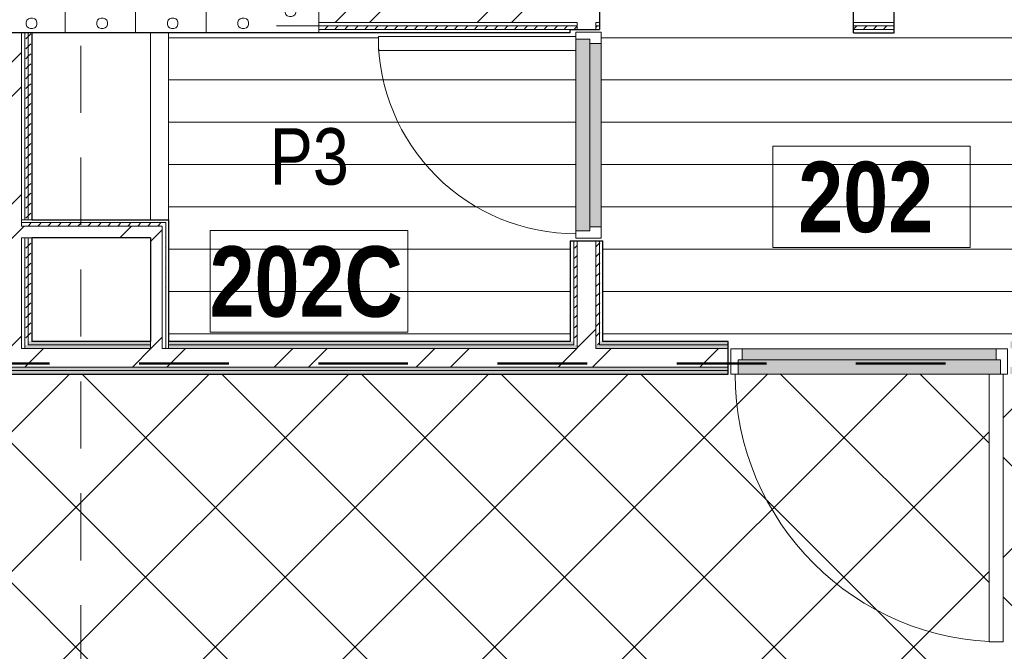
# Model space of a CAD drawing. Header units: millimetres. Extents: x -1660 to 55061, y -2461 to 22251.
# Tile 66 of 76: x 24055 to 27545, y 10874 to 13114. Entities that reach past the tile are written whole.
import ezdxf

# ---------------------------------------------------------------- set-up
doc = ezdxf.new("R2010")
doc.units = ezdxf.units.MM
doc.linetypes.add('Dash', pattern=[635, 317.5, -317.5])
doc.linetypes.add('Overhead', pattern=[396.875, 238.125, -158.75])
for name, color, linetype, lineweight in [('_Overhead_', 7, 'Overhead', 9), ('Common Edges', 7, 'Continuous', 9), ('Cut Pattern-3', 7, 'Continuous', 9), ('Doors', 7, 'Continuous', 9), ('Doors-2', 7, 'Continuous', 18), ('Plan Swing', 7, 'Continuous', 9), ('Room Tags', 7, 'Continuous', 9), ('Walls', 7, 'Continuous', 9), ('Walls-1', 7, 'Continuous', 25)]:
    doc.layers.add(name, color=color, linetype=linetype, lineweight=lineweight)
for name, color, linetype, lineweight, true_color in [('_Tuletõkketsoon', 1, 'Dash', 50, 0xff0000), ('Color Fill-2', 9, 'Continuous', 9, 0x808080), ('Color Fill-4', 7, 'Continuous', 9, 0xab8450), ('Cut Pattern-2', 7, 'Continuous', 9, 0x787878), ('Doors-1', 7, 'Continuous', 9, 0xc18479), ('Doors-3', 7, 'Continuous', 9, 0x646464), ('Room Tags-1', 7, 'Continuous', 9, 0x800000)]:
    doc.layers.add(name, color=color, linetype=linetype, lineweight=lineweight, true_color=true_color)
doc.styles.add('Swis721 Cn BT_1', font='swissc.ttf', dxfattribs={"height": 200})
doc.styles.add('Swis721 Cn BT_B', font='swisscb.ttf', dxfattribs={"height": 250})
pattern_1 = [(45, (0, 0), (0, 35.35534), [25, -25])]
pattern_2 = [(45, (0, 0), (-251.447, 251.447), []), (45, (0, 381), (-251.447, 251.447), [])]
pattern_3 = [(0, (0, 0), (0, 150), [])]

# ---------------------------------------------------------------- blocks, each defined once
blk = doc.blocks.new('SMA_D01_ 1-poolne - SU-P-07 - 1000x2100 2korrus-2306901-2 Korruse põrandate plaan')
at = {"layer": 'Doors-1'}
for points in [[(-450, -8), (450, -8), (450, 32), (-450, 32)], [(450, -58), (465, -58), (465, -8), (-465, -8), (-465, -58), (425, -58)]]:
    blk.add_hatch(color=256, dxfattribs=at).paths.add_polyline_path(points, flags=0)
at = {"layer": 'Doors'}
for p, q in [((-450, 32), (450, 32)), ((450, -8), (-450, -8)), ((-465, -58), (425, -58))]:
    blk.add_line(p, q, dxfattribs=at)
at = {"layer": 'Doors-2'}
for p, q in [((-490, -58), (-490, 32)), ((-490, 32), (-450, 32)), ((-450, 32), (-450, -8)), ((450, -8), (450, 32)), ((450, 32), (490, 32)), ((490, 32), (490, -58)), ((-465, -8), (-465, -58)), ((-450, -8), (-465, -8)), ((465, -8), (450, -8)), ((465, -58), (465, -8)), ((-465, -58), (-490, -58)), ((425, -58), (475, -58)), ((425, -1008), (425, -58)), ((475, -58), (475, -1008)), ((490, -58), (475, -58)), ((475, -1008), (425, -1008))]:
    blk.add_line(p, q, dxfattribs=at)
at = {"layer": 'Plan Swing'}
blk.add_arc((475, -58), 950, 180, 270, dxfattribs=at)
blk = doc.blocks.new('SMA_D01_ 1-poolne - SU-P-04 - 750x2100-1929737-2 Korruse põrandate plaan')
at = {"layer": 'Doors-3'}
for points in [[(-340, 38), (-340, -12), (340, -12), (340, 38), (29.2, 38)], [(-325, -52), (325, -52), (325, -12), (-325, -12)]]:
    blk.add_hatch(color=256, dxfattribs=at).paths.add_polyline_path(points, flags=0)
at = {"layer": 'Doors'}
for p, q in [((300, 38), (-340, 38)), ((-325, -12), (325, -12)), ((325, -52), (-325, -52))]:
    blk.add_line(p, q, dxfattribs=at)
at = {"layer": 'Doors-2'}
for p, q in [((350, 738), (300, 738)), ((300, 738), (300, 38)), ((350, 38), (350, 738)), ((-340, 38), (-365, 38)), ((-365, 38), (-365, -52)), ((-340, -12), (-340, 38)), ((300, 38), (350, 38)), ((340, 38), (340, -12)), ((365, 38), (350, 38)), ((365, -52), (365, 38)), ((-325, -12), (-340, -12)), ((-325, -52), (-325, -12)), ((340, -12), (325, -12)), ((325, -12), (325, -52)), ((-365, -52), (-325, -52)), ((325, -52), (365, -52))]:
    blk.add_line(p, q, dxfattribs=at)
at = {"layer": 'Plan Swing'}
blk.add_arc((350, 38), 700, 90, 180, dxfattribs=at)
blk = doc.blocks.new('1_0 Room Tag - 2_5mm Nr-411650-2 Korruse põrandate plaan')
at = {"layer": 'Room Tags'}
for p, q in [((3.5, 1.8), (-3.5, 1.8)), ((-3.5, 1.8), (-3.5, -1.8)), ((3.5, 1.8), (3.5, -1.8)), ((3.5, -1.8), (-3.5, -1.8))]:
    blk.add_line(p, q, dxfattribs=at)

msp = doc.modelspace()

# ---------------------------------------------------------------- hatches: boundary and pattern name
at = {"layer": 'Color Fill-2'}
h = msp.add_hatch(dxfattribs=at)
h.set_pattern_fill('FP_41', color=256, style=0, pattern_type=2)
h.set_pattern_definition(pattern_3)
h.paths.add_polyline_path([(26566, 11915.1), (26576, 11915.1), (26576, 11947.1), (27556, 11947.1), (27556, 11915.1), (27566, 11915.1), (27566, 11973.1), (28089.8, 11973.1), (28089.8, 12329.6), (28147.8, 12329.6), (28147.8, 12339.6), (28095.8, 12339.6), (28095.8, 13069.6), (28147.8, 13069.6), (28147.8, 13079.6), (28089.8, 13079.6), (28089.8, 13067.1), (28053.8, 13067.1), (28053.8, 13151.6), (28043.8, 13151.6), (28043.8, 13146.1), (27163.8, 13146.1), (27163.8, 13151.6), (27153.8, 13151.6), (27153.8, 13067.1), (27009.8, 13067.1), (27009.6, 13151.6), (26999.8, 13151.6), (26999.8, 13146.1), (26119.8, 13146.1), (26119.8, 13151.6), (26109.8, 13151.6), (26109.8, 13079.6), (26064.3, 13079.6), (26064.3, 13069.6), (26116.3, 13069.6), (26116.3, 12339.6), (26064.3, 12339.6), (26064.3, 12329.6), (26122.3, 12329.6), (26122.3, 11973.1), (26566, 11973.1), (26566, 11947.1)], flags=0)
h = msp.add_hatch(dxfattribs=at)
h.set_pattern_fill('FP_41', color=256, style=0, pattern_type=2)
h.set_pattern_definition(pattern_3)
h.paths.add_polyline_path([(24582.7, 11973.1), (26006.3, 11973.1), (26006.3, 12329.6), (26064.3, 12329.6), (26064.3, 12339.6), (26026.3, 12339.6), (26026.3, 13004.6), (25326.3, 13004.6), (25326.3, 13054.6), (26026.3, 13054.6), (26026.3, 13069.6), (26064.3, 13069.6), (26064.3, 13079.6), (26006.3, 13079.6), (26006.3, 13067.1), (24582.7, 13067.1), (24582.7, 12024.9)], flags=0)
at = {"layer": 'Color Fill-4'}
h = msp.add_hatch(dxfattribs=at)
h.set_pattern_fill('FP_42', color=256, style=0, pattern_type=2)
h.set_pattern_definition([(45, (0, 0), (-247.4874, 247.4874), []), (135, (0, 0), (-247.4874, -247.4874), [])])
h.paths.add_polyline_path([(11850.5, 10497.1), (11850.5, 10657.1), (12150.5, 10657), (12150.5, 10557.1), (12162.1, 10557.1), (12162.1, 10615.1), (12750.5, 10615.1), (12750.5, 10612.1), (14803.3, 10612.1), (14803.3, 10615.1), (15187.1, 10615.1), (15187.1, 10557.1), (15197.1, 10557.1), (15197.1, 10609.1), (16377.1, 10609.1), (16377.1, 10557.1), (16387.1, 10557.1), (16387.1, 10627.1), (20534, 10627.1), (20534, 10569.1), (20544, 10569.1), (20544, 10601.1), (21524, 10601.1), (21524, 10569.1), (21534, 10569.1), (21534, 10627.1), (24162.1, 10627.1), (24163.1, 10579.1), (30166, 10579.1), (30166, 11777.1), (29866, 11777.1), (29866, 11857.1), (27566, 11857.1), (27566, 11915.1), (27556, 11915.1), (27556, 11857.1), (27541, 11857.1), (27541, 10907.1), (27491, 10907.1), (27491, 11857.1), (26576, 11857.7), (26576, 11915.1), (26566, 11915.1), (26566, 11857.1), (21546, 11857.1), (21546, 11915.1), (21536, 11915.1), (21536, 11883.1), (20556, 11883.1), (20556, 11915.1), (20546, 11915.1), (20546, 11857.1), (15546, 11857.1), (15546, 11915.1), (15536, 11915.1), (15536, 11883.1), (14556, 11883.1), (14556, 11915.1), (14546, 11915.1), (14546, 11857.1), (9546, 11857.1), (9546, 11915.1), (9536, 11915.1), (9536, 11857.1), (8621, 11857.1), (8621, 10907.1), (8571, 10907.1), (8571, 11857.1), (8556, 11857.1), (8556, 11915.1), (8546, 11915.1), (8546, 11857.1), (6159.3, 11856.7), (6159.3, 10657.1), (11830.5, 10657.1), (11830.5, 10577.1), (11840.5, 10577.1), (11840.5, 10497.1)], flags=0)
at = {"layer": 'Cut Pattern-2'}
h = msp.add_hatch(dxfattribs=at)
h.set_pattern_fill('FP_3', color=256, style=0, pattern_type=2)
h.set_pattern_definition(pattern_2)
h.paths.add_polyline_path([(26031.3, 13104.1), (26055.8, 13104.1), (26055.8, 13199.1), (25115.8, 13199.1), (25115.8, 13104.1), (25968.1, 13104.1)], flags=0)
h = msp.add_hatch(dxfattribs=at)
h.set_pattern_fill('FP_3', color=256, style=0, pattern_type=2)
h.set_pattern_definition(pattern_2)
h.paths.add_polyline_path([(26097.3, 11948.1), (26097.3, 12329.6), (26031.3, 12329.6), (26031.3, 11948.1)], flags=0)
h.paths.add_polyline_path([(26031.3, 13079.6), (26097.3, 13079.6), (26097.3, 13104.1), (26031.3, 13104.1), (26031.3, 13088.3)], flags=0)
h = msp.add_hatch(dxfattribs=at)
h.set_pattern_fill('FP_3', color=256, style=0, pattern_type=2)
h.set_pattern_definition(pattern_2)
h.paths.add_polyline_path([(23966.1, 11948.1), (24061.1, 11948.1), (24061.1, 13067.1), (23966.1, 13067.1), (23966.1, 11973.1)], flags=0)
h = msp.add_hatch(dxfattribs=at)
h.set_pattern_fill('FP_3', color=256, style=0, pattern_type=2)
h.set_pattern_definition(pattern_2)
h.paths.add_polyline_path([(24076.4, 12340.1), (24518.2, 12340.1), (24518.2, 12382.1), (24061.1, 12382.1), (24061.1, 12340.1), (24073.1, 12340.1)], flags=0)
h = msp.add_hatch(dxfattribs=at)
h.set_pattern_fill('FP_3', color=256, style=0, pattern_type=2)
h.set_pattern_definition(pattern_2)
h.paths.add_polyline_path([(24518.2, 11948.1), (24560.2, 11948.1), (24560.2, 12382.1), (24518.2, 12382.1), (24518.2, 11949.5)], flags=0)
h = msp.add_hatch(dxfattribs=at)
h.set_pattern_fill('FP_3', color=256, style=0, pattern_type=2)
h.set_pattern_definition(pattern_2)
h.paths.add_polyline_path([(29842, 11882.1), (29842, 11948.1), (27566, 11948.1), (27566, 11882.1), (29751.5, 11882.1)], flags=0)
h.paths.add_polyline_path([(24706.9, 11882.1), (26566, 11882.1), (26566, 11948.1), (21546, 11948.1), (21546, 11882.1), (24391.7, 11882.1)], flags=0)
h.paths.add_polyline_path([(20546, 11882.1), (20546, 11948.1), (18054.5, 11948.1), (18054.5, 11882.1), (20293, 11882.1)], flags=0)
at = {"layer": 'Cut Pattern-3'}
h = msp.add_hatch(dxfattribs=at)
h.set_pattern_fill('FP_16', color=256, angle=-135, style=0, pattern_type=2)
h.set_pattern_definition([(315, (25093.33, 13239.6), (250, 1e-12), [7.07, -346.48]), (225, (25098.33, 13212.1), (250, 1e-12), [7.07, -346.48]), (3e-13, (25078.33, 13242.1), (-1e-12, 250), [7.5, -242.5]), (341.565, (25085.83, 13242.11), (250, -0.0002), [7.906, -782.664]), (198.435, (25093.326, 13207.106), (250, 0.0002), [7.906, -782.664]), (180, (25085.83, 13204.6), (1e-12, -250), [7.5, -242.5]), (161.565, (25078.33, 13204.61), (250, -0.0002), [7.906, -782.664]), (135, (25070.83, 13207.1), (250, 1e-12), [7.07, -346.48]), (71.565, (25063.326, 13227.11), (250, 1000), [7.906, -782.664]), (45, (25065.83, 13234.6), (250, 1e-12), [7.07, -346.48]), (18.435, (25070.826, 13239.606), (250, 0.0002), [7.906, -782.664]), (90, (25063.33, 13219.6), (-250, -1e-12), [7.5, -242.5]), (108.435, (25065.826, 13212.106), (-250.001, 1000), [7.906, -782.664]), (270, (25020.83, 13294.6), (250, 1e-12), [7.5, -242.5]), (3e-13, (24998.33, 13309.6), (-1e-12, 250), [7.5, -242.5]), (341.565, (25005.83, 13309.606), (250, -0.0002), [7.906, -782.664]), (315, (25013.33, 13307.1), (250, 1e-12), [7.07, -346.48]), (225, (25018.33, 13279.6), (250, 1e-12), [7.07, -346.48]), (198.435, (25013.33, 13274.61), (250, 0.0002), [7.906, -782.664]), (180, (25005.83, 13272.1), (1e-12, -250), [7.5, -242.5]), (161.565, (24998.33, 13272.106), (250, -0.0002), [7.906, -782.664]), (135, (24990.83, 13274.6), (250, 1e-12), [7.07, -346.48]), (71.565, (24983.326, 13294.606), (250, 1000), [7.906, -782.664]), (45, (24985.83, 13302.1), (250, 1e-12), [7.07, -346.48]), (18.435, (24990.83, 13307.11), (250, 0.0002), [7.906, -782.664]), (90, (24983.33, 13287.1), (-250, -1e-12), [7.5, -242.5]), (108.435, (24985.83, 13279.61), (-250, 1000), [7.906, -782.664]), (288.435, (25018.33, 13302.11), (250, -500), [7.906, -782.664]), (251.565, (25020.83, 13287.11), (-250, -500), [7.906, -782.664]), (270, (25033.33, 13147.1), (250, 1e-12), [7.5, -242.5]), (3e-13, (25010.83, 13162.1), (-1e-12, 250), [7.5, -242.5]), (341.565, (25018.33, 13162.11), (250, -0.0002), [7.906, -782.664]), (315, (25025.83, 13159.6), (250, 1e-12), [7.07, -346.48]), (225, (25030.83, 13132.1), (250, 1e-12), [7.07, -346.48]), (198.435, (25025.83, 13127.106), (250, 0.0002), [7.906, -782.664]), (180, (25018.33, 13124.6), (1e-12, -250), [7.5, -242.5]), (161.565, (25010.83, 13124.61), (250, -0.0002), [7.906, -782.664]), (135, (25003.33, 13127.1), (250, 1e-12), [7.07, -346.48]), (71.565, (24995.826, 13147.11), (250.001, 1000), [7.906, -782.664]), (45, (24998.33, 13154.6), (250, 1e-12), [7.07, -346.48]), (18.435, (25003.33, 13159.606), (250, 0.0002), [7.906, -782.664]), (90, (24995.83, 13139.6), (-250, -1e-12), [7.5, -242.5]), (108.435, (24998.33, 13132.106), (-250.001, 1000), [7.906, -782.664]), (288.435, (25030.83, 13154.606), (250, -499.999), [7.906, -782.664]), (251.565, (25033.326, 13139.606), (-250, -499.999), [7.906, -782.664]), (270, (25100.83, 13227.1), (250, 1e-12), [7.5, -242.5]), (288.435, (25098.326, 13234.606), (250, -499.999), [7.906, -782.664]), (251.565, (25100.83, 13219.61), (-250, -500), [7.906, -782.664]), (270, (25190.83, 13279.6), (250, 1e-12), [7.5, -242.5]), (3e-13, (25168.33, 13294.6), (-1e-12, 250), [7.5, -242.5]), (341.565, (25175.83, 13294.61), (250, -0.0002), [7.906, -782.664]), (315, (25183.33, 13292.1), (250, 1e-12), [7.07, -346.48]), (225, (25188.33, 13264.6), (250, 1e-12), [7.07, -346.48]), (198.435, (25183.326, 13259.61), (250, 0.0002), [7.906, -782.664]), (180, (25175.83, 13257.1), (1e-12, -250), [7.5, -242.5]), (161.565, (25168.326, 13257.11), (250, -0.0002), [7.906, -782.664]), (135, (25160.83, 13259.6), (250, 1e-12), [7.07, -346.48]), (71.565, (25153.33, 13279.61), (250, 1000), [7.906, -782.664]), (45, (25155.83, 13287.1), (250, 1e-12), [7.07, -346.48]), (18.435, (25160.826, 13292.11), (250, 0.0002), [7.906, -782.664]), (90, (25153.33, 13272.1), (-250, -1e-12), [7.5, -242.5]), (108.435, (25155.826, 13264.61), (-250, 1000), [7.906, -782.664]), (288.435, (25188.326, 13287.11), (250, -499.999), [7.906, -782.664]), (251.565, (25190.83, 13272.106), (-250, -499.999), [7.906, -782.664]), (270, (25170.83, 13172.1), (250, 1e-12), [7.5, -242.5]), (3e-13, (25148.33, 13187.1), (-1e-12, 250), [7.5, -242.5]), (341.565, (25155.826, 13187.106), (250, -0.0002), [7.906, -782.664]), (315, (25163.33, 13184.6), (250, 1e-12), [7.07, -346.48]), (225, (25168.33, 13157.1), (250, 1e-12), [7.07, -346.48]), (198.435, (25163.33, 13152.11), (250, 0.0002), [7.906, -782.664]), (180, (25155.83, 13149.6), (1e-12, -250), [7.5, -242.5]), (161.565, (25148.33, 13149.61), (250, -0.0002), [7.906, -782.664]), (135, (25140.83, 13152.1), (250, 1e-12), [7.07, -346.48]), (71.565, (25133.33, 13172.106), (250.001, 1000), [7.906, -782.664]), (45, (25135.83, 13179.6), (250, 1e-12), [7.07, -346.48]), (18.435, (25140.826, 13184.61), (250, 0.0002), [7.906, -782.664]), (90, (25133.33, 13164.6), (-250, -1e-12), [7.5, -242.5]), (108.435, (25135.826, 13157.11), (-250.001, 1000), [7.906, -782.664]), (288.435, (25168.326, 13179.61), (250, -500), [7.906, -782.664]), (251.565, (25170.83, 13164.606), (-250.001, -500), [7.906, -782.664]), (3e-13, (24965.83, 13342.1), (-1e-12, 250), [])])
h.paths.add_polyline_path([(25115.8, 13067.1), (25115.8, 13617.1), (24965.8, 13617.1), (24965.8, 13067.1)], flags=0)
h = msp.add_hatch(dxfattribs=at)
h.set_pattern_fill('FP_17', color=256, angle=-135, style=0, pattern_type=2)
h.set_pattern_definition([(225, (23863.33, 13089.6), (2e-12, -250), [7.07, -346.48]), (135, (23835.83, 13084.6), (2e-12, -250), [7.07, -346.48]), (270, (23865.83, 13104.6), (250, 2e-12), [7.5, -242.5]), (251.565, (23865.83, 13097.11), (-0.0002, -250), [7.906, -782.664]), (108.435, (23830.83, 13089.606), (0.0002, -250), [7.906, -782.664]), (90, (23828.33, 13097.1), (-250, -2e-12), [7.5, -242.5]), (71.565, (23828.33, 13104.61), (-0.0002, -250), [7.906, -782.664]), (45, (23830.83, 13112.1), (2e-12, -250), [7.07, -346.48]), (341.565, (23850.826, 13119.61), (999.9996, -250.001), [7.906, -782.664]), (315, (23858.33, 13117.1), (2e-12, -250), [7.07, -346.48]), (288.435, (23863.33, 13112.106), (0.0002, -250), [7.906, -782.664]), (4e-13, (23843.33, 13119.6), (-2e-12, 250), [7.5, -242.5]), (18.435, (23835.83, 13117.106), (999.9996, 250.001), [7.906, -782.664]), (180, (23918.33, 13162.1), (2e-12, -250), [7.5, -242.5]), (270, (23933.33, 13184.6), (250, 2e-12), [7.5, -242.5]), (251.565, (23933.326, 13177.106), (-0.0002, -250), [7.906, -782.664]), (225, (23930.83, 13169.6), (2e-12, -250), [7.07, -346.48]), (135, (23903.33, 13164.6), (2e-12, -250), [7.07, -346.48]), (108.435, (23898.33, 13169.606), (0.0002, -250), [7.906, -782.664]), (90, (23895.83, 13177.1), (-250, -2e-12), [7.5, -242.5]), (71.565, (23895.826, 13184.61), (-0.0002, -250), [7.906, -782.664]), (45, (23898.33, 13192.1), (2e-12, -250), [7.07, -346.48]), (341.565, (23918.33, 13199.61), (999.9996, -250.001), [7.906, -782.664]), (315, (23925.83, 13197.1), (2e-12, -250), [7.07, -346.48]), (288.435, (23930.83, 13192.106), (0.0002, -250), [7.906, -782.664]), (4e-13, (23910.83, 13199.6), (-2e-12, 250), [7.5, -242.5]), (18.435, (23903.33, 13197.106), (999.9996, 250.001), [7.906, -782.664]), (198.435, (23925.83, 13164.606), (-500, -250.0006), [7.906, -782.664]), (161.565, (23910.83, 13162.11), (-500, 250.0006), [7.906, -782.664]), (180, (23770.83, 13149.6), (2e-12, -250), [7.5, -242.5]), (270, (23785.83, 13172.1), (250, 2e-12), [7.5, -242.5]), (251.565, (23785.83, 13164.606), (-0.0002, -250), [7.906, -782.664]), (225, (23783.33, 13157.1), (2e-12, -250), [7.07, -346.48]), (135, (23755.83, 13152.1), (2e-12, -250), [7.07, -346.482]), (108.435, (23750.826, 13157.11), (0.0002, -250), [7.906, -782.664]), (90, (23748.33, 13164.6), (-250, -2e-12), [7.5, -242.5]), (71.565, (23748.33, 13172.106), (-0.0002, -250), [7.906, -782.664]), (45, (23750.83, 13179.6), (2e-12, -250), [7.07, -346.482]), (341.565, (23770.83, 13187.11), (999.9996, -250.001), [7.906, -782.664]), (315, (23778.33, 13184.6), (2e-12, -250), [7.07, -346.48]), (288.435, (23783.326, 13179.61), (0.0002, -250), [7.906, -782.664]), (4e-13, (23763.33, 13187.1), (-2e-12, 250), [7.5, -242.5]), (18.435, (23755.826, 13184.61), (999.9996, 250.001), [7.906, -782.664]), (198.435, (23778.326, 13152.11), (-500, -250.0006), [7.906, -782.664]), (161.565, (23763.33, 13149.61), (-499.999, 250.0003), [7.906, -782.664]), (180, (23850.83, 13082.1), (2e-12, -250), [7.5, -242.5]), (198.435, (23858.33, 13084.606), (-499.999, -250.0003), [7.906, -782.664]), (161.565, (23843.33, 13082.11), (-499.999, 250.0003), [7.906, -782.664]), (180, (23903.33, 12992.1), (2e-12, -250), [7.5, -242.5]), (270, (23918.33, 13014.6), (250, 2e-12), [7.5, -242.5]), (251.565, (23918.33, 13007.11), (-0.0002, -250), [7.906, -782.664]), (225, (23915.83, 12999.6), (2e-12, -250), [7.07, -346.48]), (135, (23888.33, 12994.6), (2e-12, -250), [7.07, -346.48]), (108.435, (23883.33, 12999.61), (0.0002, -250), [7.906, -782.664]), (90, (23880.83, 13007.1), (-250, -2e-12), [7.5, -242.5]), (71.565, (23880.826, 13014.606), (-0.0002, -250), [7.906, -782.664]), (45, (23883.33, 13022.1), (2e-12, -250), [7.07, -346.48]), (341.565, (23903.33, 13029.61), (999.9996, -250.001), [7.906, -782.664]), (315, (23910.83, 13027.1), (2e-12, -250), [7.07, -346.48]), (288.435, (23915.826, 13022.11), (0.0002, -250), [7.906, -782.664]), (4e-13, (23895.83, 13029.6), (-2e-12, 250), [7.5, -242.5]), (18.435, (23888.326, 13027.106), (999.9996, 250.001), [7.906, -782.664]), (198.435, (23910.826, 12994.606), (-499.999, -250.0003), [7.906, -782.664]), (161.565, (23895.826, 12992.11), (-499.999, 250.0003), [7.906, -782.664]), (180, (23795.83, 13012.1), (2e-12, -250), [7.5, -242.5]), (270, (23810.83, 13034.6), (250, 2e-12), [7.5, -242.5]), (251.565, (23810.83, 13027.106), (-0.0002, -250), [7.906, -782.664]), (225, (23808.33, 13019.6), (2e-12, -250), [7.07, -346.48]), (135, (23780.83, 13014.6), (2e-12, -250), [7.07, -346.48]), (108.435, (23775.83, 13019.61), (0.0002, -250), [7.906, -782.664]), (90, (23773.33, 13027.1), (-250, -2e-12), [7.5, -242.5]), (71.565, (23773.33, 13034.61), (-0.0002, -250), [7.906, -782.664]), (45, (23775.83, 13042.1), (2e-12, -250), [7.07, -346.48]), (341.565, (23795.83, 13049.61), (999.9996, -250.001), [7.906, -782.664]), (315, (23803.33, 13047.1), (2e-12, -250), [7.07, -346.48]), (288.435, (23808.33, 13042.11), (0.0002, -250), [7.906, -782.664]), (4e-13, (23788.33, 13049.6), (-2e-12, 250), [7.5, -242.5]), (18.435, (23780.83, 13047.11), (999.9996, 250.001), [7.906, -782.664]), (198.435, (23803.33, 13014.61), (-499.999, -250.0003), [7.906, -782.664]), (161.565, (23788.326, 13012.11), (-500, 250.0006), [7.906, -782.664]), (270, (23965.83, 13217.1), (250, 2e-12), [])])
h.paths.add_polyline_path([(24965.8, 13067.1), (24965.8, 13217.1), (22965.8, 13217.1), (22965.8, 13067.1), (24706.9, 13067.1)], flags=0)
h = msp.add_hatch(dxfattribs=at)
h.set_pattern_fill('FP_1', color=256, style=0, pattern_type=2)
h.set_pattern_definition(pattern_1)
h.paths.add_polyline_path([(26031.3, 13079.6), (26031.3, 13092.1), (25115.8, 13092.1), (25115.8, 13079.6), (26026.3, 13079.6)], flags=0)
h = msp.add_hatch(dxfattribs=at)
h.set_pattern_fill('FP_1', color=256, style=0, pattern_type=2)
h.set_pattern_definition(pattern_1)
h.paths.add_polyline_path([(27009.8, 13079.6), (27153.8, 13079.6), (27153.8, 13092.1), (27009.8, 13092.1), (27009.8, 13088.3)], flags=0)
h.paths.add_polyline_path([(28053.8, 13079.6), (28114.8, 13079.6), (28114.8, 13092.1), (28053.8, 13092.1), (28053.8, 13088.3)], flags=0)
h.paths.add_polyline_path([(26109.8, 13079.6), (26109.8, 13092.1), (26097.3, 13092.1), (26097.3, 13079.6)], flags=0)
h = msp.add_hatch(dxfattribs=at)
h.set_pattern_fill('FP_1', color=256, style=0, pattern_type=2)
h.set_pattern_definition(pattern_1)
h.paths.add_polyline_path([(24076.4, 11960.6), (24085.6, 11960.6), (24085.6, 12340.1), (24073.1, 12340.1), (24073.1, 11960.6)], flags=0)
h.paths.add_polyline_path([(24085.6, 12404.6), (24085.6, 13067.1), (24073.1, 13067.1), (24073.1, 12404.6), (24076.4, 12404.6)], flags=0)
h = msp.add_hatch(dxfattribs=at)
h.set_pattern_fill('FP_1', color=256, style=0, pattern_type=2)
h.set_pattern_definition(pattern_1)
h.paths.add_polyline_path([(24085.6, 11973.1), (24098.1, 11973.1), (24098.1, 12340.1), (24085.6, 12340.1), (24085.6, 12024.9)], flags=0)
h.paths.add_polyline_path([(24098.1, 12404.6), (24098.1, 13067.1), (24085.6, 13067.1), (24085.6, 12404.6)], flags=0)
h = msp.add_hatch(dxfattribs=at)
h.set_pattern_fill('FP_1', color=256, style=0, pattern_type=2)
h.set_pattern_definition(pattern_1)
h.paths.add_polyline_path([(24061.1, 12382.1), (24560.2, 12382.1), (24560.2, 12394.6), (24061.1, 12394.6)], flags=0)
h = msp.add_hatch(dxfattribs=at)
h.set_pattern_fill('FP_1', color=256, style=0, pattern_type=2)
h.set_pattern_definition(pattern_1)
h.paths.add_polyline_path([(24572.7, 11948.1), (24572.7, 12394.6), (24560.2, 12394.6), (24560.2, 11948.1)], flags=0)
h = msp.add_hatch(dxfattribs=at)
h.set_pattern_fill('FP_1', color=256, style=0, pattern_type=2)
h.set_pattern_definition(pattern_1)
h.paths.add_polyline_path([(26031.3, 11960.6), (26031.3, 12329.6), (26018.8, 12329.6), (26018.8, 11960.6)], flags=0)
h = msp.add_hatch(dxfattribs=at)
h.set_pattern_fill('FP_1', color=256, style=0, pattern_type=2)
h.set_pattern_definition(pattern_1)
h.paths.add_polyline_path([(26097.3, 11960.6), (26109.8, 11960.6), (26109.8, 12329.6), (26097.3, 12329.6), (26097.3, 11973.1)], flags=0)
h = msp.add_hatch(dxfattribs=at)
h.set_pattern_fill('FP_1', color=256, style=0, pattern_type=2)
h.set_pattern_definition(pattern_1)
h.paths.add_polyline_path([(26122.3, 11973.1), (26122.3, 12329.6), (26109.8, 12329.6), (26109.8, 11973.1)], flags=0)
h = msp.add_hatch(dxfattribs=at)
h.set_pattern_fill('FP_1', color=256, style=0, pattern_type=2)
h.set_pattern_definition(pattern_1)
h.paths.add_polyline_path([(28102.3, 11960.6), (28102.3, 11973.1), (27566, 11973.1), (27566, 11960.6), (27859.8, 11960.6)], flags=0)
h.paths.add_polyline_path([(29066, 11960.6), (29066, 11973.1), (28193.3, 11973.1), (28193.3, 11960.6), (28490.3, 11960.6)], flags=0)
h.paths.add_polyline_path([(26018.8, 11960.6), (26018.8, 11973.1), (24582.7, 11973.1), (24582.7, 11960.6), (25968.1, 11960.6)], flags=0)
h.paths.add_polyline_path([(26566, 11960.6), (26566, 11973.1), (26109.8, 11973.1), (26109.8, 11960.6), (26283.4, 11960.6)], flags=0)
h.paths.add_polyline_path([(23879.9, 11960.6), (23941.6, 11960.6), (23941.6, 11973.1), (23508.2, 11973.1), (23508.2, 11960.6), (23761.1, 11960.6)], flags=0)
h.paths.add_polyline_path([(24391.7, 11960.6), (24518.2, 11960.6), (24518.2, 11973.1), (24085.6, 11973.1), (24085.6, 11960.6), (24130.4, 11960.6)], flags=0)
h.paths.add_polyline_path([(22269.1, 11960.6), (23443.7, 11960.6), (23443.7, 11973.1), (22075.8, 11973.1), (22075.8, 11960.6), (22184.7, 11960.6)], flags=0)
h.paths.add_polyline_path([(21554.1, 11960.6), (21984.8, 11960.6), (21984.8, 11973.1), (21546, 11973.1), (21546, 11960.6)], flags=0)
h.paths.add_polyline_path([(19930.3, 11960.6), (19949.8, 11960.6), (19949.8, 11973.1), (19059.5, 11973.1), (19059.5, 11960.6), (19662.4, 11960.6)], flags=0)
h.paths.add_polyline_path([(20040.8, 11960.6), (20546, 11960.6), (20546, 11973.1), (20040.8, 11973.1)], flags=0)
h = msp.add_hatch(dxfattribs=at)
h.set_pattern_fill('FP_1', color=256, style=0, pattern_type=2)
h.set_pattern_definition(pattern_1)
h.paths.add_polyline_path([(29842, 11948.1), (29842, 11952.1), (29066, 11952.1), (29066, 11960.6), (28180.8, 11960.6), (28180.8, 11948.1), (29751.5, 11948.1)], flags=0)
h.paths.add_polyline_path([(27566, 11948.1), (28114.8, 11948.1), (28114.8, 11960.6), (27566, 11960.6)], flags=0)
h.paths.add_polyline_path([(26102, 11948.1), (26566, 11948.1), (26566, 11960.6), (26097.3, 11960.6), (26097.3, 11948.1)], flags=0)
h.paths.add_polyline_path([(25968.1, 11948.1), (26031.3, 11948.1), (26031.3, 11960.6), (24582.7, 11960.6), (24582.7, 11948.1), (24951.3, 11948.1)], flags=0)
h.paths.add_polyline_path([(23508.2, 11948.1), (23954.1, 11948.1), (23954.1, 11960.6), (23508.2, 11960.6)], flags=0)
h.paths.add_polyline_path([(22283.5, 11948.1), (23443.7, 11948.1), (23443.7, 11960.6), (22063.3, 11960.6), (22063.3, 11948.1), (22184.7, 11948.1)], flags=0)
h.paths.add_polyline_path([(24073.1, 11948.1), (24518.2, 11948.1), (24518.2, 11960.6), (24073.1, 11960.6)], flags=0)
h.paths.add_polyline_path([(21546, 11948.1), (21997.3, 11948.1), (21997.3, 11960.6), (21546, 11960.6)], flags=0)
h.paths.add_polyline_path([(20293, 11948.1), (20546, 11948.1), (20546, 11960.6), (20028.3, 11960.6), (20028.3, 11948.1), (20033, 11948.1)], flags=0)
h.paths.add_polyline_path([(19962.3, 11948.1), (19962.3, 11960.6), (19059.5, 11960.6), (19059.5, 11952.1), (18279.5, 11952.1), (18279.5, 11948.1), (19662.4, 11948.1)], flags=0)
h = msp.add_hatch(dxfattribs=at)
h.set_pattern_fill('FP_1', color=256, style=0, pattern_type=2)
h.set_pattern_definition(pattern_1)
h.paths.add_polyline_path([(28180.8, 11869.6), (29842, 11869.6), (29842, 11882.1), (27566, 11882.1), (27566, 11869.6), (28175.1, 11869.6)], flags=0)
h.paths.add_polyline_path([(23453.7, 11869.6), (26566, 11869.6), (26566, 11882.1), (21546, 11882.1), (21546, 11869.6), (23445.8, 11869.6)], flags=0)
h.paths.add_polyline_path([(20293, 11869.6), (20546, 11869.6), (20546, 11882.1), (18054.5, 11882.1), (18054.5, 11869.6), (20028.3, 11869.6)], flags=0)
h = msp.add_hatch(dxfattribs=at)
h.set_pattern_fill('FP_1', color=256, style=0, pattern_type=2)
h.set_pattern_definition(pattern_1)
h.paths.add_polyline_path([(27566, 11857.1), (29842, 11857.1), (29842, 11869.6), (27566, 11869.6)], flags=0)
h.paths.add_polyline_path([(24518.2, 11857.1), (26566, 11857.1), (26566, 11869.6), (21546, 11869.6), (21546, 11857.1), (24391.7, 11857.1)], flags=0)
h.paths.add_polyline_path([(20293, 11857.1), (20546, 11857.1), (20546, 11869.6), (18054.5, 11869.6), (18054.5, 11857.1), (20028.3, 11857.1)], flags=0)

# ---------------------------------------------------------------- linework, layer by layer
at = {"layer": '_Overhead_'}
msp.add_line((24271.8, 13418.7), (24271.8, 10618.7), dxfattribs=at)
at = {"layer": '_Tuletõkketsoon'}
msp.add_line((6063.8, 11894.1), (30291.5, 11894.1), dxfattribs=at)
at = {"layer": 'Common Edges'}
for p, q in [((25115.8, 13067.1), (25115.8, 13236.1)), ((26031.3, 13104.1), (25115.8, 13104.1)), ((26031.3, 13092.1), (25115.8, 13092.1)), ((26031.3, 13104.1), (26031.3, 13079.6)), ((26097.3, 13104.1), (26097.3, 13079.6)), ((26109.8, 13104.1), (26097.3, 13104.1)), ((26109.8, 13092.1), (26097.3, 13092.1)), ((27153.8, 13104.1), (27009.8, 13104.1)), ((27153.8, 13092.1), (27009.8, 13092.1)), ((24061.1, 12382.1), (24061.1, 13067.1)), ((24073.1, 12404.6), (24073.1, 13067.1)), ((24085.6, 12404.6), (24085.6, 13067.1)), ((26006.3, 13079.6), (25115.8, 13079.6)), ((27153.8, 13079.6), (27009.8, 13079.6)), ((24098.1, 12404.6), (24061.1, 12404.6)), ((24061.1, 12394.6), (24572.7, 12394.6)), ((24572.7, 11948.1), (24572.7, 12394.6)), ((24061.1, 12382.1), (24560.2, 12382.1)), ((24560.2, 11948.1), (24560.2, 12382.1)), ((24061.1, 11948.1), (24061.1, 12340.1)), ((24098.1, 12340.1), (24061.1, 12340.1)), ((24073.1, 11948.1), (24073.1, 12340.1)), ((24085.6, 11960.6), (24085.6, 12340.1)), ((26018.8, 11960.6), (26018.8, 12329.6)), ((26031.3, 11948.1), (26031.3, 12329.6)), ((26097.3, 11948.1), (26097.3, 12329.6)), ((26109.8, 11960.6), (26109.8, 12329.6)), ((24518.2, 11973.1), (24518.2, 11948.1)), ((24582.7, 11973.1), (24582.7, 11948.1)), ((24518.2, 11948.1), (24061.1, 11948.1)), ((24518.2, 11960.6), (24085.6, 11960.6)), ((26031.3, 11948.1), (24560.2, 11948.1)), ((26018.8, 11960.6), (24582.7, 11960.6)), ((26566, 11948.1), (26097.3, 11948.1)), ((26566, 11960.6), (26109.8, 11960.6)), ((26566, 11882.1), (21546, 11882.1)), ((26566, 11869.6), (21546, 11869.6))]:
    msp.add_line(p, q, dxfattribs=at)
at = {"layer": 'Walls'}
for p, q in [((24518.2, 12404.6), (24518.2, 13067.1)), ((24582.7, 13067.1), (24582.7, 12404.6))]:
    msp.add_line(p, q, dxfattribs=at)
at = {"layer": 'Walls-1'}
for p, q in [((26109.8, 13236.1), (26109.8, 13079.6)), ((27009.8, 13067.1), (27009.8, 13236.1)), ((27153.8, 13067.1), (27153.8, 13236.1)), ((26006.3, 13067.1), (22088.3, 13067.1)), ((24098.1, 13067.1), (24098.1, 12404.6)), ((26006.3, 13067.1), (26006.3, 13079.6)), ((26006.3, 13079.6), (26109.8, 13079.6)), ((27009.8, 13067.1), (27153.8, 13067.1)), ((24098.1, 12404.6), (24582.7, 12404.6)), ((24582.7, 12404.6), (24582.7, 11973.1)), ((24098.1, 12340.1), (24098.1, 11973.1)), ((24518.2, 12340.1), (24098.1, 12340.1)), ((24518.2, 12340.1), (24518.2, 11973.1)), ((26006.3, 12329.6), (26006.3, 11973.1)), ((26006.3, 12329.6), (26122.3, 12329.6)), ((26122.3, 11973.1), (26122.3, 12329.6)), ((24518.2, 11973.1), (24098.1, 11973.1)), ((26006.3, 11973.1), (24582.7, 11973.1)), ((26566, 11973.1), (26122.3, 11973.1)), ((26566, 11857.1), (26566, 11973.1)), ((21546, 11857.1), (26566, 11857.1))]:
    msp.add_line(p, q, dxfattribs=at)

# ---------------------------------------------------------------- block references
at = {"layer": 'Doors', "rotation": 90.0000000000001}
msp.add_blockref('SMA_D01_ 1-poolne - SU-P-04 - 750x2100-1929737-2 Korruse põrandate plaan', (26064.3, 12704.6), dxfattribs=at)
at = {"layer": 'Doors'}
msp.add_blockref('SMA_D01_ 1-poolne - SU-P-07 - 1000x2100 2korrus-2306901-2 Korruse põrandate plaan', (27066, 11915.1), dxfattribs=at)
at = {"layer": 'Room Tags', "xscale": 99.99999999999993, "yscale": 99.99999999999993, "zscale": 99.99999999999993}
for p in [(27074.2, 12485.8), (25080.4, 12185.8)]:
    msp.add_blockref('1_0 Room Tag - 2_5mm Nr-411650-2 Korruse põrandate plaan', p, dxfattribs=at)

# ---------------------------------------------------------------- texts
at = {"layer": 'Room Tags', "char_height": 250, "attachment_point": 1, "style": 'Swis721 Cn BT_B'}
for s, insert, width in [('202', (26814.6, 12610.3), 625.316), ('202C', (24728.3, 12310.3), 849.789)]:
    msp.add_mtext(s, dxfattribs=dict(at, insert=insert, width=width))
at = {"layer": 'Room Tags-1', "insert": (24941.4, 12729), "char_height": 200, "width": 328.692, "attachment_point": 1, "style": 'Swis721 Cn BT_1'}
msp.add_mtext('P3', dxfattribs=at)

doc.saveas('drawing.dxf')
